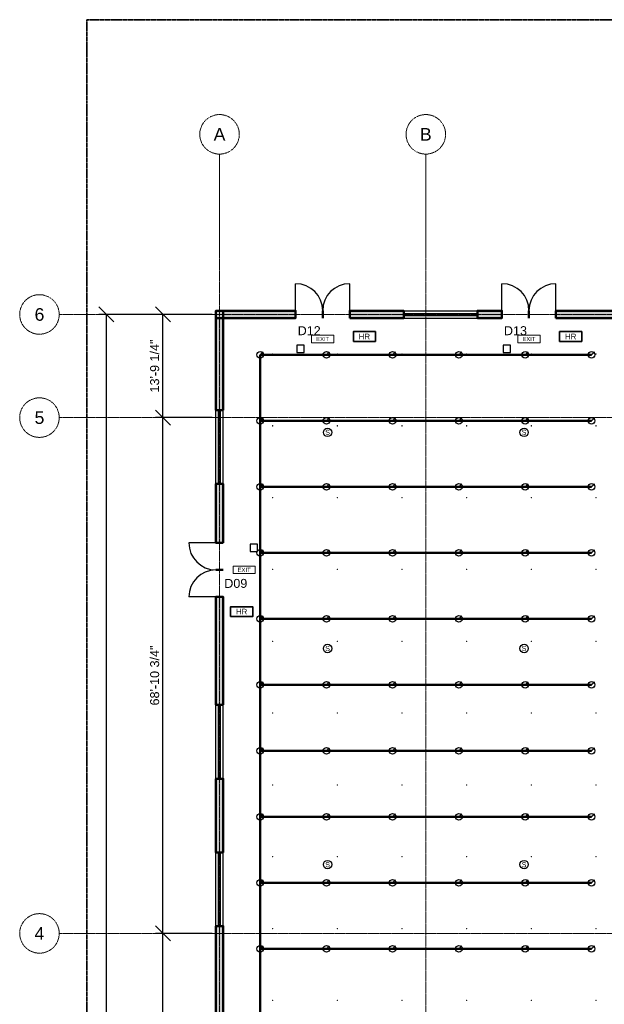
# Model space of a CAD drawing. Header units: inches. Extents: x -108 to 4832, y -12 to 3555.
# Tile 4 of 13: x -108 to 829, y 1965 to 3543. Entities that reach past the tile are written whole.
import ezdxf
from ezdxf.enums import TextEntityAlignment as Align

# ---------------------------------------------------------------- set-up
doc = ezdxf.new("R2010")
doc.units = ezdxf.units.IN
doc.header["$LTSCALE"] = 0.03937
doc.header["$MEASUREMENT"] = 0
doc.linetypes.add('CENTER', pattern=[5.08, 3.175, -0.635, 0.635, -0.635])
doc.linetypes.add('PHANTOM', pattern=[6.35, 3.175, -0.635, 0.635, -0.635, 0.635, -0.635])
for name, color, linetype, lineweight in [('A-ANNO-DIMS', 1, 'Continuous', 18), ('A-ANNO-SYMB', 2, 'Continuous', 18), ('A-DOOR', 3, 'Continuous', 25), ('A-GLAZ', 4, 'Continuous', 25), ('A-WALL', 7, 'Continuous', 50), ('A-WALL-PATT', 8, 'Continuous', 9), ('C-PROP-LINE', 1, 'PHANTOM', 35), ('E-ANNO-TEXT', 52, 'Continuous', 18), ('E-FALM', 230, 'Continuous', 25), ('E-LITE-EMER', 40, 'Continuous', 18), ('FP-ANNO-TEXT', 14, 'Continuous', 18), ('FP-HOSE', 20, 'Continuous', 35), ('FP-SPRK-HEAD', 1, 'Continuous', 25), ('FP-SPRK-PIPE', 12, 'Continuous', 50), ('M-HVAC-SCD', 4, 'Continuous', 18), ('S-GRID', 1, 'CENTER', 13)]:
    doc.layers.add(name, color=color, linetype=linetype, lineweight=lineweight)
doc.styles.add('PK-ARIAL', font='arial.ttf')
doc.dimstyles.new('PK-96', dxfattribs={"dimscale": 192, "dimtxt": 0.075, "dimasz": 0.0625, "dimexe": 0.0625, "dimexo": 0.0625, "dimgap": 0.03125, "dimtad": 1, "dimdec": 4, "dimzin": 3, "dimdsep": 46, "dimlunit": 4, "dimtxsty": 'PK-ARIAL', "dimtsz": 0.0625, "dimcen": 2.5, "dimclrd": 256, "dimclre": 256, "dimclrt": 256, "dimazin": 3, "dimtfac": 1, "dimtmove": 0, "dimatfit": 3})

msp = doc.modelspace()

# ---------------------------------------------------------------- hatches: boundary and pattern name
at = {"layer": 'A-WALL-PATT'}
for points in [[(206.69291, 3064.96063), (334.64567, 3064.96063), (334.64567, 3076.77165), (206.69291, 3076.77165)], [(218.50394, 2917.32283), (218.50394, 3076.77165), (206.69291, 3076.77165), (206.69291, 2917.32283)], [(421.25984, 3064.96063), (507.87402, 3064.96063), (507.87402, 3076.77165), (421.25984, 3076.77165)], [(625.98425, 3064.96063), (665.35433, 3064.96063), (665.35433, 3076.77165), (625.98425, 3076.77165)], [(751.9685, 3064.96063), (1181.10236, 3064.96063), (1181.10236, 3076.77165), (751.9685, 3076.77165)], [(218.50394, 2704.72441), (218.50394, 2799.2126), (206.69291, 2799.2126), (206.69291, 2704.72441)], [(218.50394, 2444.88189), (218.50394, 2618.11024), (206.69291, 2618.11024), (206.69291, 2444.88189)], [(218.50394, 2208.66142), (218.50394, 2326.77165), (206.69291, 2326.77165), (206.69291, 2208.66142)], [(218.50394, 1885.82677), (218.50394, 2090.55118), (206.69291, 2090.55118), (206.69291, 1885.82677)]]:
    msp.add_hatch(color=256, dxfattribs=at).paths.add_polyline_path(points)

# ---------------------------------------------------------------- linework, layer by layer
at = {"layer": 'A-DOOR'}
for p, q in [((334.64567, 3076.77165), (334.64567, 3120.07874)), ((421.25984, 3076.77165), (421.25984, 3120.07874)), ((665.35433, 3076.77165), (665.35433, 3120.07874)), ((751.9685, 3076.77165), (751.9685, 3120.07874)), ((206.69291, 2704.72441), (163.38583, 2704.72441)), ((206.69291, 2618.11024), (163.38583, 2618.11024))]:
    msp.add_line(p, q, dxfattribs=at)
for centre, start, end in [((334.64567, 3076.77165), 0, 90), ((421.25984, 3076.77165), 90, 180), ((665.35433, 3076.77165), 0, 90), ((751.9685, 3076.77165), 90, 180), ((206.69291, 2704.72441), 180, -90), ((206.69291, 2618.11024), 90, 180)]:
    msp.add_arc(centre, 43.30709, start, end, dxfattribs=at)
at = {"layer": 'A-GLAZ'}
for p, q in [((507.87402, 3076.77165), (625.98425, 3076.77165)), ((507.87402, 3072.34252), (625.98425, 3072.34252)), ((507.87402, 3069.38976), (625.98425, 3069.38976)), ((507.87402, 3064.96063), (625.98425, 3064.96063)), ((206.69291, 2799.2126), (206.69291, 2917.32283)), ((211.12205, 2799.2126), (211.12205, 2917.32283)), ((214.0748, 2799.2126), (214.0748, 2917.32283)), ((218.50394, 2799.2126), (218.50394, 2917.32283)), ((206.69291, 2326.77165), (206.69291, 2444.88189)), ((211.12205, 2326.77165), (211.12205, 2444.88189)), ((214.0748, 2326.77165), (214.0748, 2444.88189)), ((218.50394, 2326.77165), (218.50394, 2444.88189)), ((206.69291, 2090.55118), (206.69291, 2208.66142)), ((211.12205, 2090.55118), (211.12205, 2208.66142)), ((214.0748, 2090.55118), (214.0748, 2208.66142)), ((218.50394, 2090.55118), (218.50394, 2208.66142))]:
    msp.add_line(p, q, dxfattribs=at)
at = {"layer": 'A-WALL'}
for p, q in [((334.64567, 3064.96063), (334.64567, 3076.77165)), ((377.95276, 3064.96063), (377.95276, 3076.77165)), ((377.95276, 3064.96063), (377.95276, 3076.77165)), ((421.25984, 3064.96063), (421.25984, 3076.77165)), ((507.87402, 3064.96063), (507.87402, 3076.77165)), ((625.98425, 3064.96063), (625.98425, 3076.77165)), ((665.35433, 3064.96063), (665.35433, 3076.77165)), ((708.66142, 3064.96063), (708.66142, 3076.77165)), ((708.66142, 3064.96063), (708.66142, 3076.77165)), ((751.9685, 3064.96063), (751.9685, 3076.77165)), ((218.50394, 2917.32283), (206.69291, 2917.32283)), ((218.50394, 2799.2126), (206.69291, 2799.2126)), ((218.50394, 2704.72441), (206.69291, 2704.72441)), ((218.50394, 2661.41732), (206.69291, 2661.41732)), ((218.50394, 2661.41732), (206.69291, 2661.41732)), ((218.50394, 2618.11024), (206.69291, 2618.11024)), ((218.50394, 2444.88189), (206.69291, 2444.88189)), ((218.50394, 2326.77165), (206.69291, 2326.77165)), ((218.50394, 2208.66142), (206.69291, 2208.66142)), ((218.50394, 2090.55118), (206.69291, 2090.55118))]:
    msp.add_line(p, q, dxfattribs=at)
for points in [[(206.69291, 3064.96063), (334.64567, 3064.96063), (334.64567, 3076.77165), (206.69291, 3076.77165)], [(218.50394, 2917.32283), (218.50394, 3076.77165), (206.69291, 3076.77165), (206.69291, 2917.32283)], [(421.25984, 3064.96063), (507.87402, 3064.96063), (507.87402, 3076.77165), (421.25984, 3076.77165)], [(625.98425, 3064.96063), (665.35433, 3064.96063), (665.35433, 3076.77165), (625.98425, 3076.77165)], [(751.9685, 3064.96063), (1181.10236, 3064.96063), (1181.10236, 3076.77165), (751.9685, 3076.77165)], [(218.50394, 2704.72441), (218.50394, 2799.2126), (206.69291, 2799.2126), (206.69291, 2704.72441)], [(218.50394, 2444.88189), (218.50394, 2618.11024), (206.69291, 2618.11024), (206.69291, 2444.88189)], [(218.50394, 2208.66142), (218.50394, 2326.77165), (206.69291, 2326.77165), (206.69291, 2208.66142)], [(218.50394, 1885.82677), (218.50394, 2090.55118), (206.69291, 2090.55118), (206.69291, 1885.82677)]]:
    msp.add_lwpolyline(points, close=True, dxfattribs=at)
at = {"layer": 'C-PROP-LINE'}
msp.add_lwpolyline([(0, 0), (4724.40945, 0), (4724.40945, 3543.30709), (0, 3543.30709)], close=True, dxfattribs=at)
at = {"layer": 'E-FALM'}
for points in [[(336.61417, 3009.84252), (348.4252, 3009.84252), (348.4252, 3021.65354), (336.61417, 3021.65354)], [(667.32283, 3009.84252), (679.13386, 3009.84252), (679.13386, 3021.65354), (667.32283, 3021.65354)], [(261.81102, 2690.94488), (273.62205, 2690.94488), (273.62205, 2702.75591), (261.81102, 2702.75591)]]:
    msp.add_lwpolyline(points, close=True, dxfattribs=at)
for centre in [(385.82677, 2881.88976), (700.7874, 2881.88976), (385.82677, 2535.43307), (700.7874, 2535.43307), (385.82677, 2188.97638), (700.7874, 2188.97638)]:
    msp.add_circle(centre, 6.80315, dxfattribs=at)
at = {"layer": 'E-LITE-EMER'}
for points in [[(360.23622, 3025.59055), (395.66929, 3025.59055), (395.66929, 3037.40157), (360.23622, 3037.40157)], [(690.94488, 3025.59055), (726.37795, 3025.59055), (726.37795, 3037.40157), (690.94488, 3037.40157)], [(234.25197, 2655.51181), (269.68504, 2655.51181), (269.68504, 2667.32283), (234.25197, 2667.32283)]]:
    msp.add_lwpolyline(points, close=True, dxfattribs=at)
at = {"layer": 'FP-HOSE'}
for points in [[(427.16535, 3027.55906), (462.59843, 3027.55906), (462.59843, 3043.30709), (427.16535, 3043.30709)], [(757.87402, 3027.55906), (793.30709, 3027.55906), (793.30709, 3043.30709), (757.87402, 3043.30709)], [(230.31496, 2586.61417), (265.74803, 2586.61417), (265.74803, 2602.3622), (230.31496, 2602.3622)]]:
    msp.add_lwpolyline(points, close=True, dxfattribs=at)
at = {"layer": 'FP-SPRK-HEAD'}
for p, q in [((277.55906, 3006.16227), (282.32126, 3010.92448)), ((383.85827, 3006.16227), (388.62047, 3010.92448)), ((490.15748, 3006.16227), (494.91969, 3010.92448)), ((596.45669, 3006.16227), (601.2189, 3010.92448)), ((702.75591, 3006.16227), (707.51811, 3010.92448)), ((809.05512, 3006.16227), (813.81732, 3010.92448)), ((277.55906, 2900.37658), (282.32126, 2905.13879)), ((383.85827, 2900.37658), (388.62047, 2905.13879)), ((490.15748, 2900.37658), (494.91969, 2905.13879)), ((596.45669, 2900.37658), (601.2189, 2905.13879)), ((702.75591, 2900.37658), (707.51811, 2905.13879)), ((809.05512, 2900.37658), (813.81732, 2905.13879)), ((277.55906, 2794.59089), (282.32126, 2799.3531)), ((383.85827, 2794.59089), (388.62047, 2799.3531)), ((490.15748, 2794.59089), (494.91969, 2799.3531)), ((596.45669, 2794.59089), (601.2189, 2799.3531)), ((702.75591, 2794.59089), (707.51811, 2799.3531)), ((809.05512, 2794.59089), (813.81732, 2799.3531)), ((277.55906, 2688.8052), (282.32126, 2693.56741)), ((383.85827, 2688.8052), (388.62047, 2693.56741)), ((490.15748, 2688.8052), (494.91969, 2693.56741)), ((596.45669, 2688.8052), (601.2189, 2693.56741)), ((702.75591, 2688.8052), (707.51811, 2693.56741)), ((809.05512, 2688.8052), (813.81732, 2693.56741)), ((277.55906, 2583.01951), (282.32126, 2587.78172)), ((383.85827, 2583.01951), (388.62047, 2587.78172)), ((490.15748, 2583.01951), (494.91969, 2587.78172)), ((596.45669, 2583.01951), (601.2189, 2587.78172)), ((702.75591, 2583.01951), (707.51811, 2587.78172)), ((809.05512, 2583.01951), (813.81732, 2587.78172)), ((277.55906, 2477.23382), (282.32126, 2481.99603)), ((383.85827, 2477.23382), (388.62047, 2481.99603)), ((490.15748, 2477.23382), (494.91969, 2481.99603)), ((596.45669, 2477.23382), (601.2189, 2481.99603)), ((702.75591, 2477.23382), (707.51811, 2481.99603)), ((809.05512, 2477.23382), (813.81732, 2481.99603)), ((277.55906, 2371.44813), (282.32126, 2376.21034)), ((383.85827, 2371.44813), (388.62047, 2376.21034)), ((490.15748, 2371.44813), (494.91969, 2376.21034)), ((596.45669, 2371.44813), (601.2189, 2376.21034)), ((702.75591, 2371.44813), (707.51811, 2376.21034)), ((809.05512, 2371.44813), (813.81732, 2376.21034)), ((277.55906, 2265.66244), (282.32126, 2270.42465)), ((383.85827, 2265.66244), (388.62047, 2270.42465)), ((490.15748, 2265.66244), (494.91969, 2270.42465)), ((596.45669, 2265.66244), (601.2189, 2270.42465)), ((702.75591, 2265.66244), (707.51811, 2270.42465)), ((809.05512, 2265.66244), (813.81732, 2270.42465)), ((277.55906, 2159.87675), (282.32126, 2164.63896)), ((383.85827, 2159.87675), (388.62047, 2164.63896)), ((490.15748, 2159.87675), (494.91969, 2164.63896)), ((596.45669, 2159.87675), (601.2189, 2164.63896)), ((702.75591, 2159.87675), (707.51811, 2164.63896)), ((809.05512, 2159.87675), (813.81732, 2164.63896)), ((277.55906, 2054.09106), (282.32126, 2058.85327)), ((383.85827, 2054.09106), (388.62047, 2058.85327)), ((490.15748, 2054.09106), (494.91969, 2058.85327)), ((596.45669, 2054.09106), (601.2189, 2058.85327)), ((702.75591, 2054.09106), (707.51811, 2058.85327)), ((809.05512, 2054.09106), (813.81732, 2058.85327))]:
    msp.add_line(p, q, dxfattribs=at)
for centre in [(277.55906, 3006.16227), (383.85827, 3006.16227), (490.15748, 3006.16227), (596.45669, 3006.16227), (702.75591, 3006.16227), (809.05512, 3006.16227), (277.55906, 2900.37658), (383.85827, 2900.37658), (490.15748, 2900.37658), (596.45669, 2900.37658), (702.75591, 2900.37658), (809.05512, 2900.37658), (277.55906, 2794.59089), (383.85827, 2794.59089), (490.15748, 2794.59089), (596.45669, 2794.59089), (702.75591, 2794.59089), (809.05512, 2794.59089), (277.55906, 2688.8052), (383.85827, 2688.8052), (490.15748, 2688.8052), (596.45669, 2688.8052), (702.75591, 2688.8052), (809.05512, 2688.8052), (277.55906, 2583.01951), (383.85827, 2583.01951), (490.15748, 2583.01951), (596.45669, 2583.01951), (702.75591, 2583.01951), (809.05512, 2583.01951), (277.55906, 2477.23382), (383.85827, 2477.23382), (490.15748, 2477.23382), (596.45669, 2477.23382), (702.75591, 2477.23382), (809.05512, 2477.23382), (277.55906, 2371.44813), (383.85827, 2371.44813), (490.15748, 2371.44813), (596.45669, 2371.44813), (702.75591, 2371.44813), (809.05512, 2371.44813), (277.55906, 2265.66244), (383.85827, 2265.66244), (490.15748, 2265.66244), (596.45669, 2265.66244), (702.75591, 2265.66244), (809.05512, 2265.66244), (277.55906, 2159.87675), (383.85827, 2159.87675), (490.15748, 2159.87675), (596.45669, 2159.87675), (702.75591, 2159.87675), (809.05512, 2159.87675), (277.55906, 2054.09106), (383.85827, 2054.09106), (490.15748, 2054.09106), (596.45669, 2054.09106), (702.75591, 2054.09106), (809.05512, 2054.09106)]:
    msp.add_circle(centre, 5.29134, dxfattribs=at)
at = {"layer": 'FP-SPRK-PIPE'}
for p, q in [((277.55906, 3006.16227), (383.85827, 3006.16227)), ((277.55906, 2900.37658), (277.55906, 3006.16227)), ((383.85827, 3006.16227), (490.15748, 3006.16227)), ((490.15748, 3006.16227), (596.45669, 3006.16227)), ((596.45669, 3006.16227), (702.75591, 3006.16227)), ((702.75591, 3006.16227), (809.05512, 3006.16227)), ((277.55906, 2900.37658), (383.85827, 2900.37658)), ((277.55906, 2794.59089), (277.55906, 2900.37658)), ((383.85827, 2900.37658), (490.15748, 2900.37658)), ((490.15748, 2900.37658), (596.45669, 2900.37658)), ((596.45669, 2900.37658), (702.75591, 2900.37658)), ((702.75591, 2900.37658), (809.05512, 2900.37658)), ((277.55906, 2794.59089), (383.85827, 2794.59089)), ((277.55906, 2688.8052), (277.55906, 2794.59089)), ((383.85827, 2794.59089), (490.15748, 2794.59089)), ((490.15748, 2794.59089), (596.45669, 2794.59089)), ((596.45669, 2794.59089), (702.75591, 2794.59089)), ((702.75591, 2794.59089), (809.05512, 2794.59089)), ((277.55906, 2688.8052), (383.85827, 2688.8052)), ((277.55906, 2583.01951), (277.55906, 2688.8052)), ((383.85827, 2688.8052), (490.15748, 2688.8052)), ((490.15748, 2688.8052), (596.45669, 2688.8052)), ((596.45669, 2688.8052), (702.75591, 2688.8052)), ((702.75591, 2688.8052), (809.05512, 2688.8052)), ((277.55906, 2583.01951), (383.85827, 2583.01951)), ((277.55906, 2477.23382), (277.55906, 2583.01951)), ((383.85827, 2583.01951), (490.15748, 2583.01951)), ((490.15748, 2583.01951), (596.45669, 2583.01951)), ((596.45669, 2583.01951), (702.75591, 2583.01951)), ((702.75591, 2583.01951), (809.05512, 2583.01951)), ((277.55906, 2477.23382), (383.85827, 2477.23382)), ((277.55906, 2371.44813), (277.55906, 2477.23382)), ((383.85827, 2477.23382), (490.15748, 2477.23382)), ((490.15748, 2477.23382), (596.45669, 2477.23382)), ((596.45669, 2477.23382), (702.75591, 2477.23382)), ((702.75591, 2477.23382), (809.05512, 2477.23382)), ((277.55906, 2371.44813), (383.85827, 2371.44813)), ((277.55906, 2265.66244), (277.55906, 2371.44813)), ((383.85827, 2371.44813), (490.15748, 2371.44813)), ((490.15748, 2371.44813), (596.45669, 2371.44813)), ((596.45669, 2371.44813), (702.75591, 2371.44813)), ((702.75591, 2371.44813), (809.05512, 2371.44813)), ((277.55906, 2265.66244), (383.85827, 2265.66244)), ((277.55906, 2159.87675), (277.55906, 2265.66244)), ((383.85827, 2265.66244), (490.15748, 2265.66244)), ((490.15748, 2265.66244), (596.45669, 2265.66244)), ((596.45669, 2265.66244), (702.75591, 2265.66244)), ((702.75591, 2265.66244), (809.05512, 2265.66244)), ((277.55906, 2159.87675), (383.85827, 2159.87675)), ((277.55906, 2054.09106), (277.55906, 2159.87675)), ((383.85827, 2159.87675), (490.15748, 2159.87675)), ((490.15748, 2159.87675), (596.45669, 2159.87675)), ((596.45669, 2159.87675), (702.75591, 2159.87675)), ((702.75591, 2159.87675), (809.05512, 2159.87675)), ((277.55906, 2054.09106), (383.85827, 2054.09106)), ((277.55906, 1948.30537), (277.55906, 2054.09106)), ((383.85827, 2054.09106), (490.15748, 2054.09106)), ((490.15748, 2054.09106), (596.45669, 2054.09106)), ((596.45669, 2054.09106), (702.75591, 2054.09106)), ((702.75591, 2054.09106), (809.05512, 2054.09106))]:
    msp.add_line(p, q, dxfattribs=at)
at = {"layer": 'M-HVAC-SCD'}
for p, q in [((297.60266, 3007.10772), (298.19786, 3007.70292)), ((297.60266, 3007.70292), (298.19786, 3007.10772)), ((401.2772, 3007.10772), (401.8724, 3007.70292)), ((401.2772, 3007.70292), (401.8724, 3007.10772)), ((504.95174, 3007.10772), (505.54694, 3007.70292)), ((504.95174, 3007.70292), (505.54694, 3007.10772)), ((608.62628, 3007.10772), (609.22149, 3007.70292)), ((608.62628, 3007.70292), (609.22149, 3007.10772)), ((712.30082, 3007.10772), (712.89603, 3007.70292)), ((712.30082, 3007.70292), (712.89603, 3007.10772)), ((815.97537, 3007.10772), (816.57057, 3007.70292)), ((815.97537, 3007.70292), (816.57057, 3007.10772)), ((297.60266, 2891.99711), (298.19786, 2892.59231)), ((297.60266, 2892.59231), (298.19786, 2891.99711)), ((401.2772, 2891.99711), (401.8724, 2892.59231)), ((401.2772, 2892.59231), (401.8724, 2891.99711)), ((504.95174, 2891.99711), (505.54694, 2892.59231)), ((504.95174, 2892.59231), (505.54694, 2891.99711)), ((608.62628, 2891.99711), (609.22149, 2892.59231)), ((608.62628, 2892.59231), (609.22149, 2891.99711)), ((712.30082, 2891.99711), (712.89603, 2892.59231)), ((712.30082, 2892.59231), (712.89603, 2891.99711)), ((815.97537, 2891.99711), (816.57057, 2892.59231)), ((815.97537, 2892.59231), (816.57057, 2891.99711)), ((297.60266, 2776.8865), (298.19786, 2777.4817)), ((297.60266, 2777.4817), (298.19786, 2776.8865)), ((401.2772, 2776.8865), (401.8724, 2777.4817)), ((401.2772, 2777.4817), (401.8724, 2776.8865)), ((504.95174, 2776.8865), (505.54694, 2777.4817)), ((504.95174, 2777.4817), (505.54694, 2776.8865)), ((608.62628, 2776.8865), (609.22149, 2777.4817)), ((608.62628, 2777.4817), (609.22149, 2776.8865)), ((712.30082, 2776.8865), (712.89603, 2777.4817)), ((712.30082, 2777.4817), (712.89603, 2776.8865)), ((815.97537, 2776.8865), (816.57057, 2777.4817)), ((815.97537, 2777.4817), (816.57057, 2776.8865)), ((297.60266, 2661.77589), (298.19786, 2662.37109)), ((297.60266, 2662.37109), (298.19786, 2661.77589)), ((401.2772, 2661.77589), (401.8724, 2662.37109)), ((401.2772, 2662.37109), (401.8724, 2661.77589)), ((504.95174, 2661.77589), (505.54694, 2662.37109)), ((504.95174, 2662.37109), (505.54694, 2661.77589)), ((608.62628, 2661.77589), (609.22149, 2662.37109)), ((608.62628, 2662.37109), (609.22149, 2661.77589)), ((712.30082, 2661.77589), (712.89603, 2662.37109)), ((712.30082, 2662.37109), (712.89603, 2661.77589)), ((815.97537, 2661.77589), (816.57057, 2662.37109)), ((815.97537, 2662.37109), (816.57057, 2661.77589)), ((297.60266, 2546.66528), (298.19786, 2547.26048)), ((297.60266, 2547.26048), (298.19786, 2546.66528)), ((401.2772, 2546.66528), (401.8724, 2547.26048)), ((401.2772, 2547.26048), (401.8724, 2546.66528)), ((504.95174, 2546.66528), (505.54694, 2547.26048)), ((504.95174, 2547.26048), (505.54694, 2546.66528)), ((608.62628, 2546.66528), (609.22149, 2547.26048)), ((608.62628, 2547.26048), (609.22149, 2546.66528)), ((712.30082, 2546.66528), (712.89603, 2547.26048)), ((712.30082, 2547.26048), (712.89603, 2546.66528)), ((815.97537, 2546.66528), (816.57057, 2547.26048)), ((815.97537, 2547.26048), (816.57057, 2546.66528)), ((297.60266, 2431.55467), (298.19786, 2432.14987)), ((297.60266, 2432.14987), (298.19786, 2431.55467)), ((401.2772, 2431.55467), (401.8724, 2432.14987)), ((401.2772, 2432.14987), (401.8724, 2431.55467)), ((504.95174, 2431.55467), (505.54694, 2432.14987)), ((504.95174, 2432.14987), (505.54694, 2431.55467)), ((608.62628, 2431.55467), (609.22149, 2432.14987)), ((608.62628, 2432.14987), (609.22149, 2431.55467)), ((712.30082, 2431.55467), (712.89603, 2432.14987)), ((712.30082, 2432.14987), (712.89603, 2431.55467)), ((815.97537, 2431.55467), (816.57057, 2432.14987)), ((815.97537, 2432.14987), (816.57057, 2431.55467)), ((297.60266, 2316.44406), (298.19786, 2317.03926)), ((297.60266, 2317.03926), (298.19786, 2316.44406)), ((401.2772, 2316.44406), (401.8724, 2317.03926)), ((401.2772, 2317.03926), (401.8724, 2316.44406)), ((504.95174, 2316.44406), (505.54694, 2317.03926)), ((504.95174, 2317.03926), (505.54694, 2316.44406)), ((608.62628, 2316.44406), (609.22149, 2317.03926)), ((608.62628, 2317.03926), (609.22149, 2316.44406)), ((712.30082, 2316.44406), (712.89603, 2317.03926)), ((712.30082, 2317.03926), (712.89603, 2316.44406)), ((815.97537, 2316.44406), (816.57057, 2317.03926)), ((815.97537, 2317.03926), (816.57057, 2316.44406)), ((297.60266, 2201.33345), (298.19786, 2201.92865)), ((297.60266, 2201.92865), (298.19786, 2201.33345)), ((401.2772, 2201.33345), (401.8724, 2201.92865)), ((401.2772, 2201.92865), (401.8724, 2201.33345)), ((504.95174, 2201.33345), (505.54694, 2201.92865)), ((504.95174, 2201.92865), (505.54694, 2201.33345)), ((608.62628, 2201.33345), (609.22149, 2201.92865)), ((608.62628, 2201.92865), (609.22149, 2201.33345)), ((712.30082, 2201.33345), (712.89603, 2201.92865)), ((712.30082, 2201.92865), (712.89603, 2201.33345)), ((815.97537, 2201.33345), (816.57057, 2201.92865)), ((815.97537, 2201.92865), (816.57057, 2201.33345)), ((297.60266, 2086.22283), (298.19786, 2086.81804)), ((297.60266, 2086.81804), (298.19786, 2086.22283)), ((401.2772, 2086.22283), (401.8724, 2086.81804)), ((401.2772, 2086.81804), (401.8724, 2086.22283)), ((504.95174, 2086.22283), (505.54694, 2086.81804)), ((504.95174, 2086.81804), (505.54694, 2086.22283)), ((608.62628, 2086.22283), (609.22149, 2086.81804)), ((608.62628, 2086.81804), (609.22149, 2086.22283)), ((712.30082, 2086.22283), (712.89603, 2086.81804)), ((712.30082, 2086.81804), (712.89603, 2086.22283)), ((815.97537, 2086.22283), (816.57057, 2086.81804)), ((815.97537, 2086.81804), (816.57057, 2086.22283)), ((297.60266, 1971.11222), (298.19786, 1971.70742)), ((297.60266, 1971.70742), (298.19786, 1971.11222)), ((401.2772, 1971.11222), (401.8724, 1971.70742)), ((401.2772, 1971.70742), (401.8724, 1971.11222)), ((504.95174, 1971.11222), (505.54694, 1971.70742)), ((504.95174, 1971.70742), (505.54694, 1971.11222)), ((608.62628, 1971.11222), (609.22149, 1971.70742)), ((608.62628, 1971.70742), (609.22149, 1971.11222)), ((712.30082, 1971.11222), (712.89603, 1971.70742)), ((712.30082, 1971.70742), (712.89603, 1971.11222)), ((815.97537, 1971.11222), (816.57057, 1971.70742)), ((815.97537, 1971.70742), (816.57057, 1971.11222))]:
    msp.add_line(p, q, dxfattribs=at)
for points in [[(297.60266, 3007.10772), (298.19786, 3007.10772), (298.19786, 3007.70292), (297.60266, 3007.70292)], [(401.2772, 3007.10772), (401.8724, 3007.10772), (401.8724, 3007.70292), (401.2772, 3007.70292)], [(504.95174, 3007.10772), (505.54694, 3007.10772), (505.54694, 3007.70292), (504.95174, 3007.70292)], [(608.62628, 3007.10772), (609.22149, 3007.10772), (609.22149, 3007.70292), (608.62628, 3007.70292)], [(712.30082, 3007.10772), (712.89603, 3007.10772), (712.89603, 3007.70292), (712.30082, 3007.70292)], [(815.97537, 3007.10772), (816.57057, 3007.10772), (816.57057, 3007.70292), (815.97537, 3007.70292)], [(297.60266, 2891.99711), (298.19786, 2891.99711), (298.19786, 2892.59231), (297.60266, 2892.59231)], [(401.2772, 2891.99711), (401.8724, 2891.99711), (401.8724, 2892.59231), (401.2772, 2892.59231)], [(504.95174, 2891.99711), (505.54694, 2891.99711), (505.54694, 2892.59231), (504.95174, 2892.59231)], [(608.62628, 2891.99711), (609.22149, 2891.99711), (609.22149, 2892.59231), (608.62628, 2892.59231)], [(712.30082, 2891.99711), (712.89603, 2891.99711), (712.89603, 2892.59231), (712.30082, 2892.59231)], [(815.97537, 2891.99711), (816.57057, 2891.99711), (816.57057, 2892.59231), (815.97537, 2892.59231)], [(297.60266, 2776.8865), (298.19786, 2776.8865), (298.19786, 2777.4817), (297.60266, 2777.4817)], [(401.2772, 2776.8865), (401.8724, 2776.8865), (401.8724, 2777.4817), (401.2772, 2777.4817)], [(504.95174, 2776.8865), (505.54694, 2776.8865), (505.54694, 2777.4817), (504.95174, 2777.4817)], [(608.62628, 2776.8865), (609.22149, 2776.8865), (609.22149, 2777.4817), (608.62628, 2777.4817)], [(712.30082, 2776.8865), (712.89603, 2776.8865), (712.89603, 2777.4817), (712.30082, 2777.4817)], [(815.97537, 2776.8865), (816.57057, 2776.8865), (816.57057, 2777.4817), (815.97537, 2777.4817)], [(297.60266, 2661.77589), (298.19786, 2661.77589), (298.19786, 2662.37109), (297.60266, 2662.37109)], [(401.2772, 2661.77589), (401.8724, 2661.77589), (401.8724, 2662.37109), (401.2772, 2662.37109)], [(504.95174, 2661.77589), (505.54694, 2661.77589), (505.54694, 2662.37109), (504.95174, 2662.37109)], [(608.62628, 2661.77589), (609.22149, 2661.77589), (609.22149, 2662.37109), (608.62628, 2662.37109)], [(712.30082, 2661.77589), (712.89603, 2661.77589), (712.89603, 2662.37109), (712.30082, 2662.37109)], [(815.97537, 2661.77589), (816.57057, 2661.77589), (816.57057, 2662.37109), (815.97537, 2662.37109)], [(297.60266, 2546.66528), (298.19786, 2546.66528), (298.19786, 2547.26048), (297.60266, 2547.26048)], [(401.2772, 2546.66528), (401.8724, 2546.66528), (401.8724, 2547.26048), (401.2772, 2547.26048)], [(504.95174, 2546.66528), (505.54694, 2546.66528), (505.54694, 2547.26048), (504.95174, 2547.26048)], [(608.62628, 2546.66528), (609.22149, 2546.66528), (609.22149, 2547.26048), (608.62628, 2547.26048)], [(712.30082, 2546.66528), (712.89603, 2546.66528), (712.89603, 2547.26048), (712.30082, 2547.26048)], [(815.97537, 2546.66528), (816.57057, 2546.66528), (816.57057, 2547.26048), (815.97537, 2547.26048)], [(297.60266, 2431.55467), (298.19786, 2431.55467), (298.19786, 2432.14987), (297.60266, 2432.14987)], [(401.2772, 2431.55467), (401.8724, 2431.55467), (401.8724, 2432.14987), (401.2772, 2432.14987)], [(504.95174, 2431.55467), (505.54694, 2431.55467), (505.54694, 2432.14987), (504.95174, 2432.14987)], [(608.62628, 2431.55467), (609.22149, 2431.55467), (609.22149, 2432.14987), (608.62628, 2432.14987)], [(712.30082, 2431.55467), (712.89603, 2431.55467), (712.89603, 2432.14987), (712.30082, 2432.14987)], [(815.97537, 2431.55467), (816.57057, 2431.55467), (816.57057, 2432.14987), (815.97537, 2432.14987)], [(297.60266, 2316.44406), (298.19786, 2316.44406), (298.19786, 2317.03926), (297.60266, 2317.03926)], [(401.2772, 2316.44406), (401.8724, 2316.44406), (401.8724, 2317.03926), (401.2772, 2317.03926)], [(504.95174, 2316.44406), (505.54694, 2316.44406), (505.54694, 2317.03926), (504.95174, 2317.03926)], [(608.62628, 2316.44406), (609.22149, 2316.44406), (609.22149, 2317.03926), (608.62628, 2317.03926)], [(712.30082, 2316.44406), (712.89603, 2316.44406), (712.89603, 2317.03926), (712.30082, 2317.03926)], [(815.97537, 2316.44406), (816.57057, 2316.44406), (816.57057, 2317.03926), (815.97537, 2317.03926)], [(297.60266, 2201.33345), (298.19786, 2201.33345), (298.19786, 2201.92865), (297.60266, 2201.92865)], [(401.2772, 2201.33345), (401.8724, 2201.33345), (401.8724, 2201.92865), (401.2772, 2201.92865)], [(504.95174, 2201.33345), (505.54694, 2201.33345), (505.54694, 2201.92865), (504.95174, 2201.92865)], [(608.62628, 2201.33345), (609.22149, 2201.33345), (609.22149, 2201.92865), (608.62628, 2201.92865)], [(712.30082, 2201.33345), (712.89603, 2201.33345), (712.89603, 2201.92865), (712.30082, 2201.92865)], [(815.97537, 2201.33345), (816.57057, 2201.33345), (816.57057, 2201.92865), (815.97537, 2201.92865)], [(297.60266, 2086.22283), (298.19786, 2086.22283), (298.19786, 2086.81804), (297.60266, 2086.81804)], [(401.2772, 2086.22283), (401.8724, 2086.22283), (401.8724, 2086.81804), (401.2772, 2086.81804)], [(504.95174, 2086.22283), (505.54694, 2086.22283), (505.54694, 2086.81804), (504.95174, 2086.81804)], [(608.62628, 2086.22283), (609.22149, 2086.22283), (609.22149, 2086.81804), (608.62628, 2086.81804)], [(712.30082, 2086.22283), (712.89603, 2086.22283), (712.89603, 2086.81804), (712.30082, 2086.81804)], [(815.97537, 2086.22283), (816.57057, 2086.22283), (816.57057, 2086.81804), (815.97537, 2086.81804)], [(297.60266, 1971.11222), (298.19786, 1971.11222), (298.19786, 1971.70742), (297.60266, 1971.70742)], [(401.2772, 1971.11222), (401.8724, 1971.11222), (401.8724, 1971.70742), (401.2772, 1971.70742)], [(504.95174, 1971.11222), (505.54694, 1971.11222), (505.54694, 1971.70742), (504.95174, 1971.70742)], [(608.62628, 1971.11222), (609.22149, 1971.11222), (609.22149, 1971.70742), (608.62628, 1971.70742)], [(712.30082, 1971.11222), (712.89603, 1971.11222), (712.89603, 1971.70742), (712.30082, 1971.70742)], [(815.97537, 1971.11222), (816.57057, 1971.11222), (816.57057, 1971.70742), (815.97537, 1971.70742)]]:
    msp.add_lwpolyline(points, close=True, dxfattribs=at)
at = {"layer": 'S-GRID'}
for p, q in [((212.59843, 357.16535), (212.59843, 3327.87402)), ((543.30709, 357.16535), (543.30709, 3327.87402)), ((-44.40945, 3070.86614), (4768.8189, 3070.86614)), ((-44.40945, 2905.51181), (4768.8189, 2905.51181)), ((-44.40945, 2078.74016), (4768.8189, 2078.74016))]:
    msp.add_line(p, q, dxfattribs=at)
for centre in [(212.59843, 3359.55402), (543.30709, 3359.55402), (-76.08945, 3070.86614), (-76.08945, 2905.51181), (-76.08945, 2078.74016)]:
    msp.add_circle(centre, 31.68, dxfattribs=at)

# ---------------------------------------------------------------- texts
at = {"layer": 'A-ANNO-SYMB', "style": 'PK-ARIAL'}
for s, p in [('D12', (356.29921, 3044.80063)), ('D13', (687.00787, 3044.80063)), ('D09', (238.66394, 2639.76378))]:
    msp.add_text(s, height=14.4, dxfattribs=at).set_placement(p, align=Align.MIDDLE_CENTER)
at = {"layer": 'E-ANNO-TEXT', "style": 'PK-ARIAL'}
for p in [(377.95276, 3031.49606), (708.66142, 3031.49606), (251.9685, 2661.41732)]:
    msp.add_text('EXIT', height=6.80315, dxfattribs=at).set_placement(p, align=Align.MIDDLE_CENTER)
at = {"layer": 'E-FALM', "style": 'PK-ARIAL'}
for p in [(385.82677, 2881.88976), (700.7874, 2881.88976), (385.82677, 2535.43307), (700.7874, 2535.43307), (385.82677, 2188.97638), (700.7874, 2188.97638)]:
    msp.add_text('S', height=8.16378, dxfattribs=at).set_placement(p, align=Align.MIDDLE_CENTER)
at = {"layer": 'FP-ANNO-TEXT', "style": 'PK-ARIAL'}
for p in [(444.88189, 3035.43307), (775.59055, 3035.43307), (248.0315, 2594.48819)]:
    msp.add_text('HR', height=9.070866, dxfattribs=at).set_placement(p, align=Align.MIDDLE_CENTER)
at = {"layer": 'S-GRID', "style": 'PK-ARIAL'}
for s, p in [('A', (212.59843, 3359.55402)), ('B', (543.30709, 3359.55402)), ('6', (-76.08945, 3070.86614)), ('5', (-76.08945, 2905.51181)), ('4', (-76.08945, 2078.74016))]:
    msp.add_text(s, height=20.16, dxfattribs=at).set_placement(p, align=Align.MIDDLE_CENTER)

# ---------------------------------------------------------------- dimensions: what is measured, and where the dimension line sits
at = {"layer": 'A-ANNO-DIMS'}
for base, p1, p2, text in [((31.1811, 614.17323), (212.59843, 614.17323), (212.59843, 3070.86614), '204\'-8 3/4"'), ((121.88976, 2905.51181), (212.59843, 2905.51181), (212.59843, 3070.86614), '13\'-9 1/4"'), ((121.88976, 2078.74016), (212.59843, 2078.74016), (212.59843, 2905.51181), '68\'-10 3/4"'), ((121.88976, 1606.29921), (212.59843, 1606.29921), (212.59843, 2078.74016), '39\'-4 1/2"')]:
    msp.add_linear_dim(base=base, p1=p1, p2=p2, angle=90, text=text, dimstyle='PK-96', dxfattribs=at).render()

doc.saveas('drawing.dxf')
